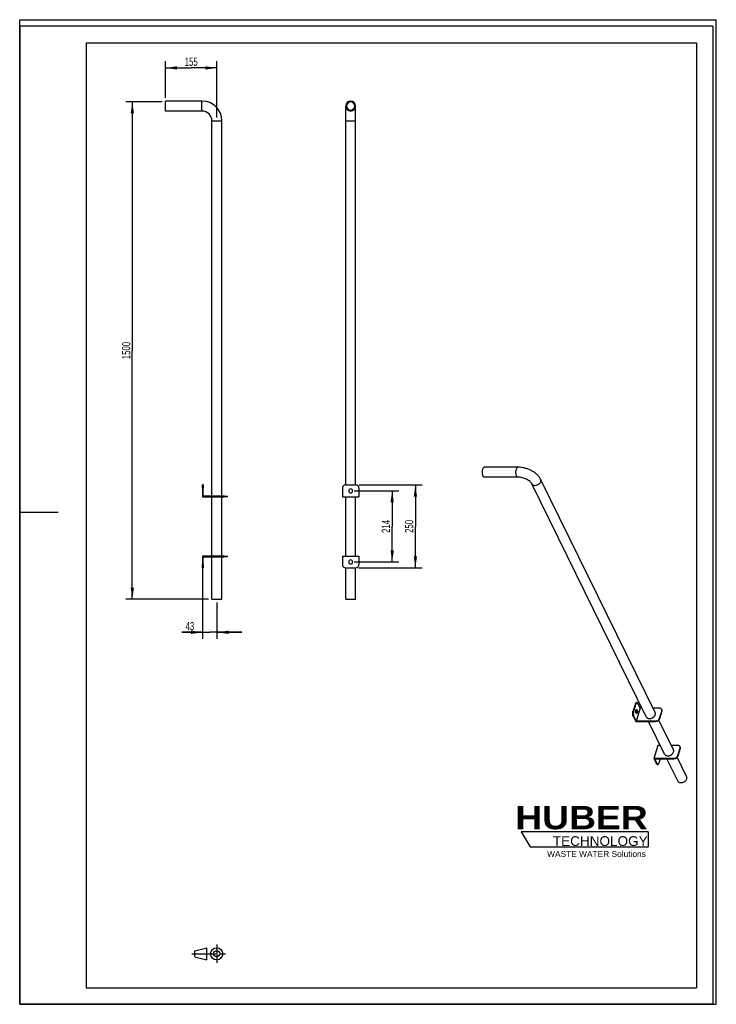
# Model space of a CAD drawing. Header units: millimetres. Extents: x 0 to 2100, y 0 to 2970.
import ezdxf

# ---------------------------------------------------------------- set-up
doc = ezdxf.new("R2010")
doc.units = ezdxf.units.MM
doc.header["$LTSCALE"] = 193.6
doc.linetypes.add('CENTER', pattern=[0.6, 0.375, -0.075, 0.075, -0.075])
doc.layers.get('0').update_dxf_attribs({"linetype": 'CONTINUOUS'})
for name, color, linetype in [('005_AXIS', 7, 'CONTINUOUS'), ('050_DIMENSIONING', 7, 'CONTINUOUS'), ('HUBER_Logo_BL0', 7, 'CONTINUOUS')]:
    doc.layers.add(name, color=color, linetype=linetype)
doc.styles.get("Standard").update_dxf_attribs({"font": 'txt', "width": 0.7})
doc.styles.add('TEXTSTYLE_2', font='ariblk.ttf')
doc.styles.add('TEXTSTYLE_3', font='arial.ttf')
doc.dimstyles.new('DIMSTYLE_1', dxfattribs={"dimtxt": 25, "dimasz": 35, "dimexe": 2, "dimexo": 1, "dimtad": 1, "dimtxsty": 'STANDARD', "dimblk": '_FILLED', "dimblk1": '_FILLED', "dimblk2": '_FILLED', "dimcen": 0.09, "dimazin": 2, "dimtp": 1.2, "dimtm": 1.2, "dimtfac": 1, "dimtofl": 0, "dimtmove": 0, "dimatfit": 3, "dimldrblk": '_FILLED', "dimfxl": 1, "dimtolj": 1, "dimarcsym": 0})
doc.dimstyles.new('DIMSTYLE_2', dxfattribs={"dimtxt": 25, "dimasz": 35, "dimexe": 2, "dimexo": 1, "dimtad": 1, "dimtxsty": 'STANDARD', "dimblk": '_FILLED', "dimblk1": '_FILLED', "dimblk2": '_FILLED', "dimcen": 0.09, "dimazin": 2, "dimtp": 0.5, "dimtm": 0.5, "dimtfac": 1, "dimtofl": 0, "dimtmove": 0, "dimatfit": 3, "dimldrblk": '_FILLED', "dimfxl": 1, "dimtolj": 1, "dimarcsym": 0})
doc.dimstyles.new('DIMSTYLE_3', dxfattribs={"dimtxt": 25, "dimasz": 35, "dimexe": 2, "dimexo": 1, "dimtad": 1, "dimdec": 0, "dimtxsty": 'STANDARD', "dimblk": '_FILLED', "dimblk1": '_FILLED', "dimblk2": '_FILLED', "dimcen": 0.09, "dimazin": 2, "dimtp": 0.5, "dimtm": 0.5, "dimtfac": 1, "dimtdec": 0, "dimtofl": 0, "dimtmove": 0, "dimatfit": 3, "dimldrblk": '_FILLED', "dimfxl": 1, "dimtolj": 1, "dimarcsym": 0})
doc.dimstyles.new('DIMSTYLE_4', dxfattribs={"dimtxt": 25, "dimasz": 35, "dimexe": 2, "dimexo": 1, "dimtad": 1, "dimtxsty": 'STANDARD', "dimblk": '_FILLED', "dimblk1": '_FILLED', "dimblk2": '_FILLED', "dimcen": 0.09, "dimazin": 2, "dimtp": 0.3, "dimtm": 0.3, "dimtfac": 1, "dimtofl": 0, "dimtmove": 0, "dimatfit": 3, "dimldrblk": '_FILLED', "dimfxl": 1, "dimtolj": 1, "dimarcsym": 0})

# ---------------------------------------------------------------- blocks, each defined once
blk = doc.blocks.new('HUBER_LOGO_BL0', base_point=(1705.8, 504.8))
at = {"layer": 'HUBER_Logo_BL0', "color": 5, "linetype": 'CONTINUOUS'}
for p, q in [((1894.2, 520.3), (1511.7, 520.3)), ((1511.7, 520.3), (1538.7, 475.3)), ((1894.2, 520.3), (1894.2, 475.3)), ((1538.7, 475.3), (1894.2, 475.3))]:
    blk.add_line(p, q, dxfattribs=at)
at = {"layer": 'HUBER_Logo_BL0', "color": 2, "linetype": 'CONTINUOUS', "attachment_point": 3, "line_spacing_factor": 0.78}
for s, insert, char_height, width, style in [('HUBER\\P\\fArial;\\H29.25;TECHNOLOGY ', (1893.2, 598.3), 70.2, 387.672, 'TEXTSTYLE_2'), ('WASTE WATER Solutions', (1887.6, 462.6), 18, 297.033, 'TEXTSTYLE_3')]:
    blk.add_mtext(s, dxfattribs=dict(at, insert=insert, char_height=char_height, width=width, style=style))
blk = doc.blocks.new('_FILLED')
at = {"color": 0, "linetype": 'BYBLOCK'}
blk.add_solid([(0, 0), (-1, 0.143), (-1, -0.143)], dxfattribs=at)
blk = doc.blocks.new('*D0')
at = {"layer": '050_DIMENSIONING', "color": 2, "linetype": 'CONTINUOUS'}
for p, q in [((429.5, 2722.1), (319.5, 2722.1)), ((339.5, 2722.1), (339.5, 1972.1)), ((339.5, 1222.1), (339.5, 1972.1)), ((569.5, 1222.1), (319.5, 1222.1))]:
    blk.add_line(p, q, dxfattribs=at)
at = {"layer": '050_DIMENSIONING', "color": 2, "linetype": 'CONTINUOUS', "xscale": 35, "yscale": 35, "zscale": 35}
for p, rotation in [((339.5, 2722.1), 90), ((339.5, 1222.1), 270)]:
    blk.add_blockref('_FILLED', p, dxfattribs=dict(at, rotation=rotation))
at = {"layer": '050_DIMENSIONING', "color": 2, "linetype": 'CONTINUOUS', "insert": (308.3, 1972.1), "char_height": 25, "width": 107.143, "attachment_point": 2, "rotation": 90, "line_spacing_factor": 0.9}
blk.add_mtext('1500', dxfattribs=at)
blk = doc.blocks.new('*D1')
at = {"layer": '050_DIMENSIONING', "color": 2, "linetype": 'CONTINUOUS'}
for p, q in [((439.5, 2734.6), (439.5, 2844.6)), ((439.5, 2824.6), (517, 2824.6)), ((594.5, 2824.6), (517, 2824.6)), ((594.5, 2674.6), (594.5, 2844.6))]:
    blk.add_line(p, q, dxfattribs=at)
at = {"layer": '050_DIMENSIONING', "color": 2, "linetype": 'CONTINUOUS', "xscale": 35, "yscale": 35, "zscale": 35, "rotation": 180}
blk.add_blockref('_FILLED', (439.5, 2824.6), dxfattribs=at)
at = {"layer": '050_DIMENSIONING', "color": 2, "linetype": 'CONTINUOUS', "xscale": 35, "yscale": 35, "zscale": 35}
blk.add_blockref('_FILLED', (594.5, 2824.6), dxfattribs=at)
at = {"layer": '050_DIMENSIONING', "color": 2, "linetype": 'CONTINUOUS', "insert": (517, 2855.8), "char_height": 25, "width": 75, "attachment_point": 2, "line_spacing_factor": 0.9}
blk.add_mtext('155', dxfattribs=at)
blk = doc.blocks.new('*D2')
at = {"layer": '050_DIMENSIONING', "color": 2, "linetype": 'CONTINUOUS'}
for p, q in [((1007.8, 1548.8), (1142.8, 1548.8)), ((1122.8, 1548.8), (1122.8, 1441.6)), ((1122.8, 1334.3), (1122.8, 1441.6)), ((1007.8, 1334.3), (1142.8, 1334.3))]:
    blk.add_line(p, q, dxfattribs=at)
at = {"layer": '050_DIMENSIONING', "color": 2, "linetype": 'CONTINUOUS', "xscale": 35, "yscale": 35, "zscale": 35}
for p, rotation in [((1122.8, 1548.8), 90), ((1122.8, 1334.3), 270)]:
    blk.add_blockref('_FILLED', p, dxfattribs=dict(at, rotation=rotation))
at = {"layer": '050_DIMENSIONING', "color": 2, "linetype": 'CONTINUOUS', "insert": (1091.5, 1441.6), "char_height": 25, "width": 80.357, "attachment_point": 2, "rotation": 90, "line_spacing_factor": 0.9}
blk.add_mtext('214', dxfattribs=at)
blk = doc.blocks.new('*D3')
at = {"layer": '050_DIMENSIONING', "color": 2, "linetype": 'CONTINUOUS'}
for p, q in [((551.5, 1316.6), (551.5, 1102.1)), ((594.5, 1212.1), (594.5, 1102.1)), ((551.5, 1122.1), (488.5, 1122.1)), ((488.5, 1122.1), (573, 1122.1)), ((669.5, 1122.1), (573, 1122.1)), ((594.5, 1122.1), (669.5, 1122.1))]:
    blk.add_line(p, q, dxfattribs=at)
at = {"layer": '050_DIMENSIONING', "color": 2, "linetype": 'CONTINUOUS', "xscale": 35, "yscale": 35, "zscale": 35}
blk.add_blockref('_FILLED', (551.5, 1122.1), dxfattribs=at)
at = {"layer": '050_DIMENSIONING', "color": 2, "linetype": 'CONTINUOUS', "xscale": 35, "yscale": 35, "zscale": 35, "rotation": 180}
blk.add_blockref('_FILLED', (594.5, 1122.1), dxfattribs=at)
at = {"layer": '050_DIMENSIONING', "color": 2, "linetype": 'CONTINUOUS', "insert": (526, 1153.3), "char_height": 25, "width": 56.25, "attachment_point": 3, "line_spacing_factor": 0.9}
blk.add_mtext('43', dxfattribs=at)
blk = doc.blocks.new('*D4')
at = {"layer": '050_DIMENSIONING', "color": 2, "linetype": 'CONTINUOUS'}
for p, q in [((1022.8, 1566.6), (1212.8, 1566.6)), ((1192.8, 1566.6), (1192.8, 1441.6)), ((1192.8, 1316.6), (1192.8, 1441.6)), ((1022.8, 1316.6), (1212.8, 1316.6))]:
    blk.add_line(p, q, dxfattribs=at)
at = {"layer": '050_DIMENSIONING', "color": 2, "linetype": 'CONTINUOUS', "xscale": 35, "yscale": 35, "zscale": 35}
for p, rotation in [((1192.8, 1566.6), 90), ((1192.8, 1316.6), 270)]:
    blk.add_blockref('_FILLED', p, dxfattribs=dict(at, rotation=rotation))
at = {"layer": '050_DIMENSIONING', "color": 2, "linetype": 'CONTINUOUS', "insert": (1161.5, 1441.6), "char_height": 25, "width": 85.714, "attachment_point": 2, "rotation": 90, "line_spacing_factor": 0.9}
blk.add_mtext('250', dxfattribs=at)
blk = doc.blocks.new('PROJEKTIONSMETHODE_1_BL1', base_point=(570, 152.5))
at = {"color": 2, "linetype": 'CENTER'}
for p, q in [((593.8, 180), (593.8, 125)), ((518.7, 152.5), (621.3, 152.5))]:
    blk.add_line(p, q, dxfattribs=at)
at = {"color": 2, "linetype": 'CONTINUOUS'}
for p, q in [((527.8, 161.7), (564.5, 170.8)), ((527.8, 143.3), (527.8, 161.7)), ((564.5, 134.2), (564.5, 170.8)), ((527.8, 143.3), (564.5, 134.2))]:
    blk.add_line(p, q, dxfattribs=at)
for radius in [18.3, 9.17]:
    blk.add_circle((593.8, 152.5), radius, dxfattribs=at)

msp = doc.modelspace()

# ---------------------------------------------------------------- linework, layer by layer
at = {"color": 7, "linetype": 'CONTINUOUS'}
for p, q in [((0, 2970), (2100, 2970)), ((0, 0), (0, 2970)), ((0, 2970), (2100, 2970)), ((0, 0), (0, 2970)), ((2100, 0), (2100, 2970)), ((2100, 0), (2100, 2970)), ((439.549, 2722.055), (439.549, 2724.555)), ((549.549, 2724.555), (439.549, 2724.555)), ((439.549, 2697.055), (439.549, 2722.055)), ((982.759, 2664.555), (982.759, 2709.555)), ((1012.759, 2664.555), (1012.759, 2709.555)), ((439.549, 2694.555), (439.549, 2697.055)), ((549.549, 2694.555), (439.549, 2694.555)), ((579.549, 1533.055), (579.549, 2664.555)), ((609.549, 1533.055), (609.549, 2664.555)), ((982.759, 1566.555), (982.759, 2664.555)), ((1012.759, 1566.555), (1012.759, 2664.555)), ((1501.892, 1620.017), (1400.576, 1620.017)), ((1501.892, 1590.017), (1400.576, 1590.017)), ((1915.688, 880.301), (1570.533, 1583.653)), ((551.549, 1556.555), (551.549, 1566.555)), ((553.549, 1566.555), (551.549, 1566.555)), ((551.549, 1556.555), (551.549, 1531.055)), ((553.549, 1566.555), (553.549, 1556.555)), ((553.549, 1533.055), (553.549, 1556.555)), ((972.759, 1556.555), (972.759, 1531.055)), ((982.759, 1566.555), (1012.759, 1566.555)), ((1022.759, 1556.555), (1022.759, 1531.055)), ((1888.756, 867.085), (1543.601, 1570.436)), ((551.549, 1531.055), (616.549, 1531.055)), ((616.549, 1533.055), (553.549, 1533.055)), ((579.549, 1352.055), (579.549, 1531.055)), ((609.549, 1352.055), (609.549, 1531.055)), ((616.549, 1533.055), (626.549, 1533.055)), ((626.549, 1531.055), (616.549, 1531.055)), ((626.549, 1531.055), (626.549, 1533.055)), ((972.759, 1531.055), (1022.759, 1531.055)), ((982.759, 1352.055), (982.759, 1531.055)), ((1012.759, 1352.055), (1012.759, 1531.055)), ((616.549, 1352.055), (551.549, 1352.055)), ((551.549, 1352.055), (551.549, 1326.555)), ((553.549, 1350.055), (616.549, 1350.055)), ((553.549, 1326.555), (553.549, 1350.055)), ((579.549, 1222.055), (579.549, 1350.055)), ((609.549, 1222.055), (609.549, 1350.055)), ((616.549, 1352.055), (626.549, 1352.055)), ((626.549, 1350.055), (616.549, 1350.055)), ((626.549, 1350.055), (626.549, 1352.055)), ((972.759, 1352.055), (1022.759, 1352.055)), ((972.759, 1352.055), (972.759, 1326.555)), ((1022.759, 1352.055), (1022.759, 1326.555)), ((551.549, 1316.555), (551.549, 1326.555)), ((551.549, 1316.555), (553.549, 1316.555)), ((553.549, 1326.555), (553.549, 1316.555)), ((982.759, 1222.055), (982.759, 1316.555)), ((982.759, 1316.555), (1012.759, 1316.555)), ((1012.759, 1222.055), (1012.759, 1316.555)), ((579.549, 1222.055), (582.049, 1222.055)), ((582.049, 1222.055), (607.049, 1222.055)), ((607.049, 1222.055), (609.549, 1222.055)), ((982.759, 1222.055), (985.259, 1222.055)), ((985.259, 1222.055), (997.759, 1222.055)), ((997.759, 1222.055), (1010.259, 1222.055)), ((1010.259, 1222.055), (1012.759, 1222.055)), ((1856.028, 906.267), (1848.766, 882.767)), ((1857.871, 906.267), (1850.609, 882.767)), ((1870.51, 893.276), (1858.407, 854.11)), ((1859.079, 910.051), (1860.921, 910.051)), ((1870.51, 893.276), (1863.342, 907.884)), ((1875.903, 893.276), (1870.51, 893.276)), ((1928.537, 893.276), (1909.321, 893.276)), ((1849.396, 868.718), (1857.175, 852.867)), ((1858.407, 854.11), (1851.238, 868.718)), ((1935.327, 885.443), (1928.065, 861.943)), ((1935.937, 884.2), (1928.675, 860.7)), ((1935.094, 889.848), (1935.704, 888.605)), ((1857.175, 852.867), (1917.044, 852.867)), ((1916.434, 854.11), (1858.407, 854.11)), ((1943.969, 754.573), (1895.733, 852.867)), ((1970.901, 767.79), (1926.877, 857.5)), ((1923.881, 780.765), (1911.777, 741.598)), ((1931.116, 780.765), (1923.881, 780.765)), ((1983.75, 780.765), (1964.533, 780.765)), ((1990.539, 772.931), (1983.277, 749.432)), ((1990.306, 777.337), (1990.916, 776.094)), ((2010.556, 686.98), (1982.09, 744.988)), ((1991.15, 771.688), (1983.888, 748.188)), ((1911.777, 741.598), (1919.556, 725.747)), ((1971.646, 741.598), (1911.777, 741.598)), ((1914.229, 740.355), (1972.256, 740.355)), ((1921.398, 725.747), (1914.229, 740.355)), ((1921.976, 723.581), (1923.819, 723.581)), ((1930.883, 740.355), (1926.869, 727.364)), ((1983.624, 673.764), (1950.946, 740.355)), ((0, 0), (2100, 0)), ((0, 0), (2100, 0))]:
    msp.add_line(p, q, dxfattribs=at)
at = {"color": 3, "linetype": 'CONTINUOUS'}
for p, q in [((0, 2950), (0, 1485)), ((2090, 2950), (0, 2950)), ((2090, 2950), (2090, 0)), ((0, 1485), (0, 0)), ((0, 1485), (116, 1485)), ((2090, 0), (0, 0))]:
    msp.add_line(p, q, dxfattribs=at)
at = {"color": 5, "linetype": 'CONTINUOUS'}
for p, q in [((200, 2900), (2040, 2900)), ((200, 2900), (200, 50)), ((2040, 2900), (2040, 50)), ((200, 50), (2040, 50))]:
    msp.add_line(p, q, dxfattribs=at)
at = {"color": 9, "linetype": 'CONTINUOUS'}
for p, q in [((549.549, 2722.055), (549.549, 2724.555)), ((549.549, 2697.055), (549.549, 2722.055)), ((549.549, 2694.555), (549.549, 2697.055)), ((579.549, 2664.555), (582.049, 2664.555)), ((582.049, 2664.555), (607.049, 2664.555)), ((607.049, 2664.555), (609.549, 2664.555)), ((982.759, 2664.555), (997.759, 2664.555)), ((997.759, 2664.555), (1012.759, 2664.555)), ((553.549, 1556.555), (551.549, 1556.555)), ((616.549, 1531.055), (616.549, 1533.055)), ((616.549, 1350.055), (616.549, 1352.055)), ((551.549, 1326.555), (553.549, 1326.555)), ((1856.028, 906.267), (1857.871, 906.267)), ((1850.609, 882.767), (1848.766, 882.767)), ((1851.238, 868.718), (1849.396, 868.718)), ((1928.675, 860.7), (1928.065, 861.943)), ((1935.327, 885.443), (1935.937, 884.2)), ((1917.044, 852.867), (1916.434, 854.11)), ((1990.539, 772.931), (1991.15, 771.688)), ((1983.888, 748.188), (1983.277, 749.432)), ((1919.556, 725.747), (1921.398, 725.747)), ((1972.256, 740.355), (1971.646, 741.598))]:
    msp.add_line(p, q, dxfattribs=at)
at = {"color": 7, "linetype": 'CONTINUOUS'}
for centre, radius, start, end in [((549.549, 2664.555), 60, 0, 90), ((997.759, 2709.555), 15, 90, 270), ((997.759, 2709.555), 12.5, 90, 270), ((997.759, 2709.555), 15, 270, 90), ((997.759, 2709.555), 12.5, 270, 90), ((549.549, 2664.555), 30, 0, 90), ((982.759, 1556.555), 10, 90, 180), ((1012.759, 1556.555), 10, 0, 90), ((982.759, 1326.555), 10, 180, 270), ((1012.759, 1326.555), 10, 270, 360)]:
    msp.add_arc(centre, radius, start, end, dxfattribs=at)
for points, knots in [([(1400.576, 1590.017), (1400.299, 1590.017), (1399.715, 1590.128), (1398.897, 1590.598), (1398.128, 1591.344), (1397.414, 1592.347), (1396.762, 1593.591), (1395.956, 1595.632), (1395.212, 1598.619), (1394.74, 1602.533), (1394.695, 1606.637), (1395.078, 1610.616), (1395.635, 1613.161), (1396, 1614.341)], [0, 0, 0, 0, 0.03117403, 0.06546931, 0.10507893, 0.15111647, 0.2038879, 0.26315953, 0.39845977, 0.54968453, 0.70719411, 0.86060074, 1, 1, 1, 1]), ([(1396, 1614.341), (1396.252, 1615.156), (1396.799, 1616.619), (1397.743, 1618.233), (1398.599, 1619.166), (1399.235, 1619.65), (1399.896, 1619.948), (1400.355, 1620.017), (1400.576, 1620.017)], [0, 0, 0, 0, 0.33187264, 0.60559631, 0.72058994, 0.82245973, 0.91409162, 1, 1, 1, 1]), ([(1570.533, 1583.653), (1569.197, 1586.375), (1565.845, 1591.643), (1559.347, 1598.636), (1551.542, 1604.817), (1542.665, 1610.102), (1532.976, 1614.389), (1522.767, 1617.568), (1512.352, 1619.544), (1505.346, 1620.017), (1501.892, 1620.017)], [0, 0, 0, 0, 0.11200351, 0.22876965, 0.3510715, 0.4784358, 0.60931746, 0.74148348, 0.87246138, 1, 1, 1, 1]), ([(1543.601, 1570.436), (1543.377, 1570.894), (1542.803, 1571.888), (1541.19, 1574.11), (1538.257, 1577.103), (1533.698, 1580.555), (1528.122, 1583.749), (1521.843, 1586.439), (1515.186, 1588.461), (1508.496, 1589.711), (1504.045, 1590.017), (1501.892, 1590.017)], [0, 0, 0, 0, 0.03196294, 0.07182455, 0.17193986, 0.29341482, 0.42947297, 0.5739413, 0.72100941, 0.8649728, 1, 1, 1, 1]), ([(1856.028, 906.267), (1856.196, 906.81), (1856.561, 907.785), (1857.19, 908.862), (1857.761, 909.484), (1858.185, 909.806), (1858.626, 910.005), (1858.932, 910.051), (1859.079, 910.051)], [0, 0, 0, 0, 0.3318725, 0.6055962, 0.72058984, 0.82245968, 0.91409163, 1, 1, 1, 1]), ([(1860.921, 910.051), (1860.774, 910.051), (1860.468, 910.005), (1860.027, 909.806), (1859.603, 909.484), (1859.033, 908.862), (1858.403, 907.785), (1858.038, 906.81), (1857.871, 906.267)], [0, 0, 0, 0, 0.08590837, 0.17754032, 0.27941016, 0.3944038, 0.6681275, 1, 1, 1, 1]), ([(1863.342, 907.884), (1863.184, 908.206), (1862.856, 908.782), (1862.265, 909.486), (1861.62, 909.939), (1861.143, 910.051), (1860.921, 910.051)], [0, 0, 0, 0, 0.31594782, 0.58208452, 0.80455751, 1, 1, 1, 1]), ([(1935.094, 889.848), (1934.835, 890.376), (1934.111, 891.373), (1932.561, 892.47), (1930.649, 893.138), (1929.257, 893.276), (1928.537, 893.276)], [0, 0, 0, 0, 0.2268552, 0.46504585, 0.72205399, 1, 1, 1, 1]), ([(1849.396, 868.718), (1849.18, 869.157), (1848.798, 870.135), (1848.213, 872.357), (1847.853, 875.454), (1847.965, 879.187), (1848.418, 881.64), (1848.766, 882.767)], [0, 0, 0, 0, 0.10266726, 0.21930302, 0.480863, 0.75269979, 1, 1, 1, 1]), ([(1850.609, 882.767), (1850.26, 881.64), (1849.807, 879.187), (1849.695, 875.454), (1850.055, 872.357), (1850.64, 870.135), (1851.023, 869.157), (1851.238, 868.718)], [0, 0, 0, 0, 0.24730021, 0.519137, 0.78069698, 0.89733274, 1, 1, 1, 1]), ([(1888.756, 867.085), (1889.009, 866.569), (1889.64, 865.579), (1891.354, 863.861), (1894.292, 862.35), (1898.447, 861.749), (1902.927, 862.302), (1906.592, 863.672), (1909.32, 865.26), (1911.781, 867.105), (1914.296, 869.795), (1915.634, 872.386), (1916.038, 873.693)], [0, 0, 0, 0, 0.05078548, 0.10270958, 0.21303444, 0.33541573, 0.46863429, 0.6079115, 0.6779332, 0.74701578, 0.87911494, 1, 1, 1, 1]), ([(1916.038, 873.693), (1916.381, 874.804), (1916.638, 876.546), (1916.304, 878.785), (1915.926, 879.817), (1915.688, 880.301)], [0, 0, 0, 0, 0.51611132, 0.76043425, 1, 1, 1, 1]), ([(1916.434, 854.11), (1917.686, 854.11), (1920.248, 854.549), (1923.717, 856.23), (1926.51, 858.722), (1927.729, 860.857), (1928.065, 861.943)], [0, 0, 0, 0, 0.2531891, 0.51615827, 0.77010886, 1, 1, 1, 1]), ([(1935.327, 885.443), (1935.556, 886.183), (1935.784, 887.699), (1935.412, 889.199), (1935.094, 889.848)], [0, 0, 0, 0, 0.51739377, 1, 1, 1, 1]), ([(1935.704, 888.605), (1936.022, 887.956), (1936.394, 886.456), (1936.166, 884.94), (1935.937, 884.2)], [0, 0, 0, 0, 0.48260623, 1, 1, 1, 1]), ([(1928.675, 860.7), (1928.339, 859.614), (1927.12, 857.478), (1924.327, 854.987), (1920.858, 853.306), (1918.296, 852.867), (1917.044, 852.867)], [0, 0, 0, 0, 0.22989114, 0.48384173, 0.7468109, 1, 1, 1, 1]), ([(1990.306, 777.337), (1990.047, 777.865), (1989.323, 778.861), (1987.774, 779.959), (1985.862, 780.627), (1984.47, 780.765), (1983.75, 780.765)], [0, 0, 0, 0, 0.2268552, 0.46504585, 0.72205399, 1, 1, 1, 1]), ([(1990.539, 772.931), (1990.768, 773.672), (1990.997, 775.188), (1990.625, 776.688), (1990.306, 777.337)], [0, 0, 0, 0, 0.51739377, 1, 1, 1, 1]), ([(1990.916, 776.094), (1991.235, 775.445), (1991.607, 773.944), (1991.378, 772.429), (1991.15, 771.688)], [0, 0, 0, 0, 0.48260623, 1, 1, 1, 1]), ([(1943.969, 754.573), (1944.222, 754.057), (1944.853, 753.068), (1946.567, 751.35), (1949.505, 749.838), (1953.66, 749.238), (1958.14, 749.791), (1961.805, 751.161), (1964.533, 752.749), (1966.993, 754.593), (1969.508, 757.283), (1970.847, 759.875), (1971.25, 761.182)], [0, 0, 0, 0, 0.05078548, 0.10270958, 0.21303444, 0.33541573, 0.46863429, 0.6079115, 0.6779332, 0.74701578, 0.87911494, 1, 1, 1, 1]), ([(1971.25, 761.182), (1971.594, 762.292), (1971.851, 764.034), (1971.517, 766.273), (1971.138, 767.305), (1970.901, 767.79)], [0, 0, 0, 0, 0.51611132, 0.76043425, 1, 1, 1, 1]), ([(1971.646, 741.598), (1972.898, 741.598), (1975.461, 742.037), (1978.93, 743.719), (1981.723, 746.21), (1982.942, 748.345), (1983.277, 749.432)], [0, 0, 0, 0, 0.2531891, 0.51615827, 0.77010886, 1, 1, 1, 1]), ([(1983.888, 748.188), (1983.552, 747.102), (1982.333, 744.967), (1979.54, 742.476), (1976.071, 740.794), (1973.509, 740.355), (1972.256, 740.355)], [0, 0, 0, 0, 0.22989114, 0.48384173, 0.7468109, 1, 1, 1, 1]), ([(1921.976, 723.581), (1921.755, 723.581), (1921.277, 723.692), (1920.632, 724.145), (1920.041, 724.849), (1919.714, 725.426), (1919.556, 725.747)], [0, 0, 0, 0, 0.19544249, 0.41791548, 0.68405218, 1, 1, 1, 1]), ([(1921.398, 725.747), (1921.556, 725.426), (1921.884, 724.849), (1922.475, 724.145), (1923.119, 723.692), (1923.597, 723.581), (1923.819, 723.581)], [0, 0, 0, 0, 0.31594782, 0.58208452, 0.80455751, 1, 1, 1, 1]), ([(1923.819, 723.581), (1923.966, 723.581), (1924.272, 723.626), (1924.712, 723.826), (1925.136, 724.148), (1925.707, 724.77), (1926.336, 725.846), (1926.701, 726.821), (1926.869, 727.364)], [0, 0, 0, 0, 0.08590837, 0.17754032, 0.27941016, 0.3944038, 0.6681275, 1, 1, 1, 1]), ([(2010.906, 680.372), (2011.249, 681.483), (2011.506, 683.225), (2011.172, 685.464), (2010.794, 686.496), (2010.556, 686.98)], [0, 0, 0, 0, 0.51611132, 0.76043425, 1, 1, 1, 1]), ([(1983.624, 673.764), (1983.877, 673.248), (1984.508, 672.259), (1986.222, 670.541), (1989.16, 669.029), (1993.315, 668.429), (1997.795, 668.982), (2001.46, 670.352), (2004.188, 671.94), (2006.649, 673.784), (2009.164, 676.474), (2010.502, 679.065), (2010.906, 680.372)], [0, 0, 0, 0, 0.05078548, 0.10270958, 0.21303444, 0.33541573, 0.46863429, 0.6079115, 0.6779332, 0.74701578, 0.87911494, 1, 1, 1, 1])]:
    msp.add_open_spline(points, degree=3, knots=knots, dxfattribs=at)
at = {"color": 9, "linetype": 'CONTINUOUS'}
for points, knots in [([(1501.892, 1590.017), (1501.616, 1590.017), (1501.032, 1590.128), (1500.214, 1590.598), (1499.445, 1591.344), (1498.731, 1592.347), (1498.079, 1593.591), (1497.273, 1595.633), (1496.529, 1598.619), (1496.057, 1602.533), (1496.011, 1606.637), (1496.395, 1610.616), (1496.952, 1613.161), (1497.317, 1614.341)], [0, 0, 0, 0, 0.03117404, 0.06546938, 0.10507907, 0.15111669, 0.20388817, 0.26315984, 0.39846011, 0.54968483, 0.70719432, 0.86060084, 1, 1, 1, 1]), ([(1497.317, 1614.341), (1497.569, 1615.156), (1498.116, 1616.619), (1499.06, 1618.233), (1499.916, 1619.166), (1500.552, 1619.65), (1501.213, 1619.948), (1501.672, 1620.017), (1501.892, 1620.017)], [0, 0, 0, 0, 0.33187288, 0.60559654, 0.72059009, 0.82245979, 0.9140916, 1, 1, 1, 1]), ([(1543.601, 1570.436), (1543.854, 1569.921), (1544.485, 1568.931), (1546.199, 1567.213), (1549.137, 1565.701), (1553.292, 1565.101), (1557.773, 1565.654), (1561.438, 1567.024), (1564.165, 1568.612), (1566.626, 1570.456), (1569.141, 1573.146), (1570.479, 1575.738), (1570.883, 1577.045)], [0, 0, 0, 0, 0.05078548, 0.10270959, 0.21303452, 0.33541585, 0.46863443, 0.60791162, 0.6779333, 0.74701586, 0.87911498, 1, 1, 1, 1]), ([(1570.883, 1577.045), (1571.226, 1578.155), (1571.483, 1579.897), (1571.149, 1582.136), (1570.771, 1583.168), (1570.533, 1583.653)], [0, 0, 0, 0, 0.51611133, 0.76043423, 1, 1, 1, 1])]:
    msp.add_open_spline(points, degree=3, knots=knots, dxfattribs=at)
at = {"layer": '005_AXIS', "color": 7, "linetype": 'CONTINUOUS'}
for centre, start, end in [((997.759, 1548.805), 0, 180), ((997.759, 1548.805), 180, 360), ((997.759, 1334.305), 0, 180), ((997.759, 1334.305), 180, 360)]:
    msp.add_arc(centre, 6, start, end, dxfattribs=at)
for points, knots in [([(1858.202, 878.783), (1857.99, 879.215), (1857.653, 880.215), (1857.369, 881.852), (1857.283, 883.639), (1857.404, 885.411), (1857.721, 887.008), (1858.145, 888.148), (1858.58, 888.838), (1858.912, 889.198), (1859.271, 889.428), (1859.532, 889.483), (1859.654, 889.483)], [0, 0, 0, 0, 0.12346913, 0.26911602, 0.42616284, 0.58211607, 0.72463846, 0.8434615, 0.89210827, 0.93346419, 0.96860669, 1, 1, 1, 1]), ([(1859.654, 877.483), (1859.521, 877.483), (1859.235, 877.55), (1858.848, 877.822), (1858.493, 878.244), (1858.296, 878.59), (1858.202, 878.783)], [0, 0, 0, 0, 0.1954426, 0.41791632, 0.68405312, 1, 1, 1, 1]), ([(1858.732, 888.999), (1858.781, 888.944), (1858.989, 888.693), (1859.153, 888.409), (1859.264, 888.183)], [0, 0, 0, 0, 0.22560394, 1, 1, 1, 1]), ([(1859.264, 888.183), (1859.438, 887.829), (1859.73, 887.021), (1860.117, 885.19), (1860.203, 883.202), (1860.006, 881.238), (1859.721, 879.913), (1859.32, 878.816), (1858.946, 878.204), (1858.735, 877.971)], [0, 0, 0, 0, 0.11174004, 0.24172119, 0.528786, 0.67030855, 0.79989434, 0.91109826, 1, 1, 1, 1]), ([(1859.654, 889.483), (1859.787, 889.483), (1860.074, 889.417), (1860.46, 889.144), (1860.815, 888.722), (1861.012, 888.376), (1861.106, 888.183)], [0, 0, 0, 0, 0.1954426, 0.41791632, 0.68405312, 1, 1, 1, 1]), ([(1861.106, 888.183), (1861.318, 887.752), (1861.655, 886.752), (1861.939, 885.115), (1862.025, 883.328), (1861.904, 881.555), (1861.588, 879.959), (1861.164, 878.819), (1860.729, 878.129), (1860.396, 877.768), (1860.037, 877.539), (1859.776, 877.483), (1859.654, 877.483)], [0, 0, 0, 0, 0.12346913, 0.26911602, 0.42616284, 0.58211607, 0.72463846, 0.8434615, 0.89210827, 0.93346419, 0.96860669, 1, 1, 1, 1])]:
    msp.add_open_spline(points, degree=3, knots=knots, dxfattribs=at)

# ---------------------------------------------------------------- block references
at = {"color": 2, "linetype": 'CONTINUOUS'}
msp.add_blockref('PROJEKTIONSMETHODE_1_BL1', (570, 152.5), dxfattribs=at)
at = {"layer": 'HUBER_Logo_BL0'}
msp.add_blockref('HUBER_LOGO_BL0', (1705.796, 504.774), dxfattribs=at)

# ---------------------------------------------------------------- dimensions: what is measured, and where the dimension line sits
at = {"layer": '050_DIMENSIONING', "color": 2, "linetype": 'CONTINUOUS'}
for base, p1, p2, dimstyle, picture, middle in [((594.549, 2824.555), (439.549, 2733.555), (594.549, 2673.555), 'DIMSTYLE_2', '*D1', (513.477, 2824.555)), ((594.549, 1122.055), (551.549, 1317.555), (594.549, 1213.055), 'DIMSTYLE_4', '*D3', (503.686, 1122.055))]:
    dim = msp.add_linear_dim(base=base, p1=p1, p2=p2, dimstyle=dimstyle, dxfattribs=at)
    dim.commit()
    dim.dimension.update_dxf_attribs({"geometry": picture, "text_midpoint": middle, "dimtype": 160})
for base, p1, p2, dimstyle, picture, middle in [((339.549, 1222.055), (430.549, 2722.055), (570.549, 1222.055), 'DIMSTYLE_1', '*D0', (339.549, 1968.483)), ((1122.758899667, 1334.304878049), (1006.758899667, 1548.804878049), (1006.758899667, 1334.304878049), 'DIMSTYLE_3', '*D2', (1122.758899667, 1437.983525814)), ((1192.759, 1316.555), (1021.759, 1566.555), (1021.759, 1316.555), 'DIMSTYLE_2', '*D4', (1192.759, 1437.983))]:
    dim = msp.add_linear_dim(base=base, p1=p1, p2=p2, angle=270, dimstyle=dimstyle, dxfattribs=at)
    dim.commit()
    dim.dimension.update_dxf_attribs({"geometry": picture, "text_midpoint": middle, "dimtype": 160})

doc.saveas('drawing.dxf')
